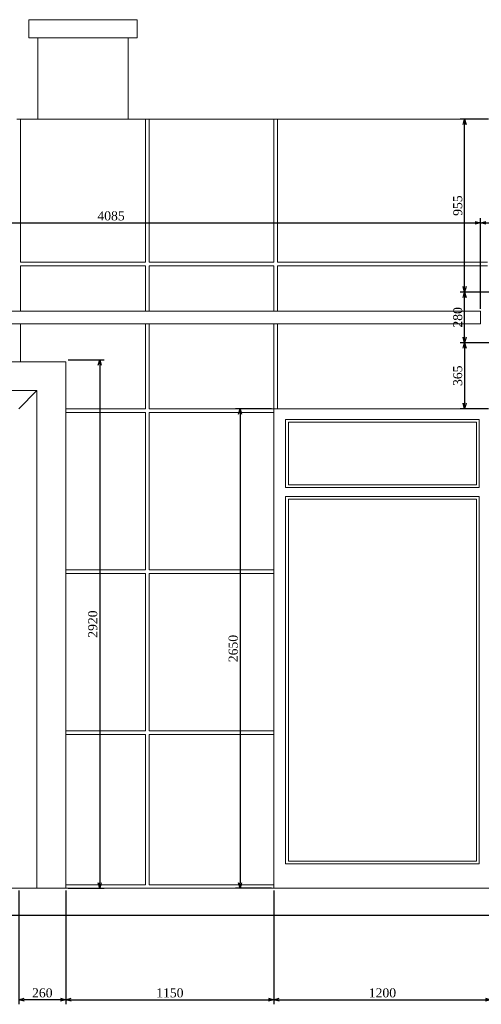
# Model space of a CAD drawing. Header units: millimetres. Extents: x -40905 to 48254, y -76282 to -42687.
# Tile 19 of 23: x 35410 to 37961, y -48128 to -42687. Entities that reach past the tile are written whole.
import ezdxf

# ---------------------------------------------------------------- set-up
doc = ezdxf.new("R2010")
doc.units = ezdxf.units.MM
doc.styles.get("Standard").update_dxf_attribs({"font": 'times.ttf'})
doc.dimstyles.new('ISO-25', dxfattribs={"dimscale": 50, "dimtxt": 2.5, "dimasz": 1.5, "dimexe": 1.25, "dimexo": 0.625, "dimtad": 1, "dimdec": 0, "dimtxsty": 'Standard', "dimblk": 'OPEN30', "dimcen": 2.5, "dimadec": 0, "dimazin": 0, "dimtfac": 1, "dimtdec": 0, "dimtmove": 0, "dimatfit": 3, "dimldrblk": 'OPEN30', "dimfxl": 1, "dimarcsym": 0})

# ---------------------------------------------------------------- blocks, each defined once
blk = doc.blocks.new('A$C58DC4B83')
at = {"color": 0, "linetype": 'Continuous', "lineweight": 0, "extrusion": (0, 1, 0)}
for p, q in [((-19766.6, -19834.3), (-19766.6, -19734.3)), ((-19166.6, -19734.3), (-19766.6, -19734.3)), ((-19166.6, -19834.3), (-19166.6, -19734.3)), ((-19766.6, -19834.3), (-19166.6, -19834.3)), ((-19716.6, -20284.3), (-19716.6, -19834.3)), ((-19216.6, -20284.3), (-19216.6, -19834.3)), ((-19831.6, -20284.3), (-19811.6, -20284.3)), ((-19811.6, -20284.3), (-19121.6, -20284.3)), ((-19811.6, -20284.3), (-19811.6, -21074.3)), ((-19121.6, -20284.3), (-19101.6, -20284.3)), ((-19121.6, -20284.3), (-19121.6, -21074.3)), ((-19101.6, -20284.3), (-18411.6, -20284.3)), ((-19101.6, -20284.3), (-19101.6, -21074.3)), ((-18411.6, -20284.3), (-18391.6, -20284.3)), ((-18411.6, -21074.3), (-18411.6, -20284.3)), ((-18391.6, -20284.3), (-17231.6, -20284.3)), ((-18391.6, -20284.3), (-18391.6, -21074.3)), ((-19811.6, -21074.3), (-19121.6, -21074.3)), ((-19811.6, -21094.3), (-19811.6, -21345.1)), ((-19121.6, -21094.3), (-19811.6, -21094.3)), ((-19121.6, -21094.3), (-19121.6, -21345.1)), ((-19101.6, -21074.3), (-18411.6, -21074.3)), ((-19101.6, -21094.3), (-19101.6, -21345.1)), ((-18411.6, -21094.3), (-19101.6, -21094.3)), ((-18411.6, -21345.1), (-18411.6, -21094.3)), ((-18391.6, -21074.3), (-17231.6, -21074.3)), ((-18391.6, -21094.3), (-18391.6, -21345.1)), ((-17231.6, -21094.3), (-18391.6, -21094.3)), ((-17269.3, -21345.1), (-21353, -21345.1)), ((-17269.3, -21345.1), (-17269.3, -21415.1)), ((-21353, -21415.1), (-17269.3, -21415.1)), ((-19811.6, -21415.1), (-19811.6, -21624.3)), ((-19121.6, -21415.1), (-19121.6, -21884.3)), ((-19101.6, -21415.1), (-19101.6, -21884.3)), ((-18411.6, -21884.3), (-18411.6, -21415.1)), ((-18391.6, -21415.1), (-18391.6, -21884.3)), ((-19561.6, -21624.3), (-25796.6, -21624.3)), ((-19561.6, -21624.3), (-19561.6, -24534.3)), ((-19721.6, -21784.3), (-25636.6, -21784.3)), ((-19821.6, -21884.3), (-19721.6, -21784.3)), ((-19721.6, -24534.3), (-19721.6, -21784.3)), ((-19561.6, -21884.3), (-19121.6, -21884.3)), ((-19121.6, -21904.3), (-19561.6, -21904.3)), ((-19121.6, -21904.3), (-19121.6, -22774.3)), ((-19101.6, -21884.3), (-18411.6, -21884.3)), ((-19101.6, -21904.3), (-19101.6, -22774.3)), ((-18411.6, -21904.3), (-19101.6, -21904.3)), ((-18411.6, -21884.3), (-18411.6, -21904.3)), ((-18391.6, -21884.3), (-18411.6, -21884.3)), ((-18411.6, -22774.3), (-18411.6, -21904.3)), ((-18391.6, -21884.3), (-17231.6, -21884.3)), ((-18346.6, -22319.3), (-18346.6, -21944.3)), ((-18346.6, -21944.3), (-17276.6, -21944.3)), ((-18331.6, -22304.3), (-18331.6, -21959.3)), ((-18331.6, -21959.3), (-17291.6, -21959.3)), ((-17291.6, -22304.3), (-17291.6, -21959.3)), ((-17276.6, -22319.3), (-17276.6, -21944.3)), ((-17291.6, -22304.3), (-18331.6, -22304.3)), ((-18346.6, -22319.3), (-17276.6, -22319.3)), ((-18346.6, -24399.3), (-18346.6, -22369.3)), ((-18346.6, -22369.3), (-17276.6, -22369.3)), ((-18331.6, -24384.3), (-18331.6, -22384.3)), ((-17291.6, -22384.3), (-18331.6, -22384.3)), ((-17291.6, -24384.3), (-17291.6, -22384.3)), ((-17276.6, -24399.3), (-17276.6, -22369.3)), ((-19561.6, -22774.3), (-19121.6, -22774.3)), ((-19121.6, -22794.3), (-19561.6, -22794.3)), ((-19121.6, -22794.3), (-19121.6, -23664.3)), ((-19101.6, -22774.3), (-18411.6, -22774.3)), ((-19101.6, -22794.3), (-19101.6, -23664.3)), ((-18411.6, -22794.3), (-19101.6, -22794.3)), ((-18411.6, -22774.3), (-18411.6, -22794.3)), ((-18411.6, -23664.3), (-18411.6, -22794.3)), ((-19561.6, -23664.3), (-19121.6, -23664.3)), ((-19101.6, -23664.3), (-18411.6, -23664.3)), ((-18411.6, -23664.3), (-18411.6, -23684.3)), ((-19121.6, -23684.3), (-19561.6, -23684.3)), ((-19121.6, -23684.3), (-19121.6, -24514.3)), ((-19101.6, -23684.3), (-19101.6, -24514.3)), ((-18411.6, -23684.3), (-19101.6, -23684.3)), ((-18411.6, -24514.3), (-18411.6, -23684.3)), ((-18346.6, -24399.3), (-17276.6, -24399.3)), ((-17291.6, -24384.3), (-18331.6, -24384.3)), ((-25831.6, -24534.3), (-13041.6, -24534.3)), ((-19561.6, -24514.3), (-19121.6, -24514.3)), ((-19101.6, -24514.3), (-18411.6, -24514.3)), ((-18411.6, -24514.3), (-18411.6, -24534.3))]:
    blk.add_line(p, q, dxfattribs=at)
at = {"color": 0, "linetype": 'Continuous', "lineweight": 30, "extrusion": (0, 1, 0)}
blk.add_line((-7761.7, -24684.3), (-31111.4, -24684.3), dxfattribs=at)
blk = doc.blocks.new('_Open30')
at = {"color": 0, "linetype": 'ByBlock', "lineweight": -2}
for p, q in [((-1, 0.27), (0, 0)), ((0, 0), (-1, -0.27)), ((0, 0), (-1, 0))]:
    blk.add_line(p, q, dxfattribs=at)
blk = doc.blocks.new('*D661')
at = {"color": 0, "lineweight": -2, "transparency": 16777216}
for p, q in [((35664.5, -47499.1), (35664.5, -48127.6)), ((36814.5, -47499.1), (36814.5, -48127.6)), ((35694.5, -48102.6), (36784.5, -48102.6))]:
    blk.add_line(p, q, dxfattribs=at)
at = {"layer": 'Defpoints', "color": 0, "lineweight": 5, "transparency": 16777216}
for p in [(35664.5, -47486.6), (36814.5, -47486.6), (36814.5, -48102.6)]:
    blk.add_point(p, dxfattribs=at)
at = {"color": 0, "lineweight": -2, "transparency": 16777216, "xscale": 30, "yscale": 30, "zscale": 30, "rotation": 180}
blk.add_blockref('_Open30', (35664.5, -48102.6), dxfattribs=at)
at = {"color": 0, "lineweight": -2, "transparency": 16777216, "xscale": 30, "yscale": 30, "zscale": 30}
blk.add_blockref('_Open30', (36814.5, -48102.6), dxfattribs=at)
at = {"color": 0, "lineweight": 5, "transparency": 16777216, "insert": (36239.5, -48064.7), "char_height": 50, "attachment_point": 5}
blk.add_mtext('1150', dxfattribs=at)
blk = doc.blocks.new('*D662')
at = {"color": 0, "lineweight": -2, "transparency": 16777216}
for p, q in [((35404.5, -47499.1), (35404.5, -48127.6)), ((35664.5, -47499.1), (35664.5, -48127.6)), ((35634.5, -48102.6), (35434.5, -48102.6))]:
    blk.add_line(p, q, dxfattribs=at)
at = {"layer": 'Defpoints', "color": 0, "lineweight": 5, "transparency": 16777216}
for p in [(35404.5, -47486.6), (35664.5, -47486.6), (35404.5, -48102.6)]:
    blk.add_point(p, dxfattribs=at)
at = {"color": 0, "lineweight": -2, "transparency": 16777216, "xscale": 30, "yscale": 30, "zscale": 30, "rotation": 180}
blk.add_blockref('_Open30', (35404.5, -48102.6), dxfattribs=at)
at = {"color": 0, "lineweight": -2, "transparency": 16777216, "xscale": 30, "yscale": 30, "zscale": 30}
blk.add_blockref('_Open30', (35664.5, -48102.6), dxfattribs=at)
at = {"color": 0, "lineweight": 5, "transparency": 16777216, "insert": (35534.5, -48064.7), "char_height": 50, "attachment_point": 5}
blk.add_mtext('260', dxfattribs=at)
blk = doc.blocks.new('*D673')
at = {"color": 0, "lineweight": -2, "transparency": 16777216}
for p, q in [((38131.8, -44191.6), (37843.6, -44191.6)), ((37868.6, -44441.6), (37868.6, -44221.6)), ((38054.3, -44471.6), (37843.6, -44471.6))]:
    blk.add_line(p, q, dxfattribs=at)
at = {"layer": 'Defpoints', "color": 0, "lineweight": 5, "transparency": 16777216}
for p in [(37868.6, -44191.6), (38144.3, -44191.6), (38066.8, -44471.6)]:
    blk.add_point(p, dxfattribs=at)
at = {"color": 0, "lineweight": -2, "transparency": 16777216, "xscale": 30, "yscale": 30, "zscale": 30}
for p, rotation in [((37868.6, -44191.6), 90), ((37868.6, -44471.6), 270)]:
    blk.add_blockref('_Open30', p, dxfattribs=dict(at, rotation=rotation))
at = {"color": 0, "lineweight": 5, "transparency": 16777216, "insert": (37830.6, -44331.6), "char_height": 50, "attachment_point": 5, "rotation": 90}
blk.add_mtext('280', dxfattribs=at)
blk = doc.blocks.new('*D680')
at = {"color": 0, "lineweight": -2, "transparency": 16777216}
for p, q in [((38054.3, -44471.6), (37843.6, -44471.6)), ((37868.6, -44501.6), (37868.6, -44806.6)), ((38000.6, -44836.6), (37843.6, -44836.6))]:
    blk.add_line(p, q, dxfattribs=at)
at = {"layer": 'Defpoints', "color": 0, "lineweight": 5, "transparency": 16777216}
for p in [(38066.8, -44471.6), (37868.6, -44836.6), (38013.1, -44836.6)]:
    blk.add_point(p, dxfattribs=at)
at = {"color": 0, "lineweight": -2, "transparency": 16777216, "xscale": 30, "yscale": 30, "zscale": 30}
for p, rotation in [((37868.6, -44471.6), 90), ((37868.6, -44836.6), 270)]:
    blk.add_blockref('_Open30', p, dxfattribs=dict(at, rotation=rotation))
at = {"color": 0, "lineweight": 5, "transparency": 16777216, "insert": (37830.6, -44654.1), "char_height": 50, "attachment_point": 5, "rotation": 90}
blk.add_mtext('365', dxfattribs=at)
blk = doc.blocks.new('*D681')
at = {"color": 0, "lineweight": -2, "transparency": 16777216}
for p, q in [((38000.6, -43236.6), (37843.6, -43236.6)), ((37868.6, -44161.6), (37868.6, -43266.6)), ((38131.8, -44191.6), (37843.6, -44191.6))]:
    blk.add_line(p, q, dxfattribs=at)
at = {"layer": 'Defpoints', "color": 0, "lineweight": 5, "transparency": 16777216}
for p in [(37868.6, -43236.6), (38013.1, -43236.6), (38144.3, -44191.6)]:
    blk.add_point(p, dxfattribs=at)
at = {"color": 0, "lineweight": -2, "transparency": 16777216, "xscale": 30, "yscale": 30, "zscale": 30}
for p, rotation in [((37868.6, -43236.6), 90), ((37868.6, -44191.6), 270)]:
    blk.add_blockref('_Open30', p, dxfattribs=dict(at, rotation=rotation))
at = {"color": 0, "lineweight": 5, "transparency": 16777216, "insert": (37830.6, -43714.1), "char_height": 50, "attachment_point": 5, "rotation": 90}
blk.add_mtext('955', dxfattribs=at)
blk = doc.blocks.new('*D689')
at = {"color": 0, "lineweight": -2, "transparency": 16777216}
for p, q in [((33872.1, -44284.9), (33872.1, -43784)), ((37956.8, -44284.9), (37956.8, -43784)), ((33902.1, -43809), (37926.8, -43809))]:
    blk.add_line(p, q, dxfattribs=at)
at = {"layer": 'Defpoints', "color": 0, "lineweight": 5, "transparency": 16777216}
for p in [(37956.8, -43809), (33872.1, -44297.4), (37956.8, -44297.4)]:
    blk.add_point(p, dxfattribs=at)
at = {"color": 0, "lineweight": -2, "transparency": 16777216, "xscale": 30, "yscale": 30, "zscale": 30, "rotation": 180}
blk.add_blockref('_Open30', (33872.1, -43809), dxfattribs=at)
at = {"color": 0, "lineweight": -2, "transparency": 16777216, "xscale": 30, "yscale": 30, "zscale": 30}
blk.add_blockref('_Open30', (37956.8, -43809), dxfattribs=at)
at = {"color": 0, "lineweight": 5, "transparency": 16777216, "insert": (35914.5, -43771.1), "char_height": 50, "attachment_point": 5}
blk.add_mtext('4085', dxfattribs=at)
blk = doc.blocks.new('*D691')
at = {"color": 0, "lineweight": -2, "transparency": 16777216}
for p, q in [((38006.8, -43809), (38027.6, -43739.9)), ((38027.6, -43739.9), (38152, -43739.9)), ((37956.8, -44284.9), (37956.8, -43784)), ((38056.8, -44260.7), (38056.8, -43784)), ((37986.8, -43809), (38026.8, -43809))]:
    blk.add_line(p, q, dxfattribs=at)
at = {"layer": 'Defpoints', "color": 0, "lineweight": 5, "transparency": 16777216}
for p in [(38056.8, -43809), (38056.8, -44273.2), (37956.8, -44297.4)]:
    blk.add_point(p, dxfattribs=at)
at = {"color": 0, "lineweight": -2, "transparency": 16777216, "xscale": 30, "yscale": 30, "zscale": 30, "rotation": 180}
blk.add_blockref('_Open30', (37956.8, -43809), dxfattribs=at)
at = {"color": 0, "lineweight": -2, "transparency": 16777216, "xscale": 30, "yscale": 30, "zscale": 30}
blk.add_blockref('_Open30', (38056.8, -43809), dxfattribs=at)
at = {"color": 0, "lineweight": 5, "transparency": 16777216, "insert": (38089.8, -43701.9), "char_height": 50, "attachment_point": 5}
blk.add_mtext('100', dxfattribs=at)
blk = doc.blocks.new('*D710')
at = {"color": 0, "lineweight": -2, "transparency": 16777216}
for p, q in [((35677, -44566.6), (35876.6, -44566.6)), ((35851.6, -44596.6), (35851.6, -47456.6)), ((35677, -47486.6), (35876.6, -47486.6))]:
    blk.add_line(p, q, dxfattribs=at)
at = {"layer": 'Defpoints', "color": 0, "lineweight": 5, "transparency": 16777216}
for p in [(35664.5, -44566.6), (35664.5, -47486.6), (35851.6, -47486.6)]:
    blk.add_point(p, dxfattribs=at)
at = {"color": 0, "lineweight": -2, "transparency": 16777216, "xscale": 30, "yscale": 30, "zscale": 30}
for p, rotation in [((35851.6, -44566.6), 90), ((35851.6, -47486.6), 270)]:
    blk.add_blockref('_Open30', p, dxfattribs=dict(at, rotation=rotation))
at = {"color": 0, "lineweight": 5, "transparency": 16777216, "insert": (35813.6, -46026.6), "char_height": 50, "attachment_point": 5, "rotation": 90}
blk.add_mtext('2920', dxfattribs=at)
blk = doc.blocks.new('*D715')
at = {"color": 0, "lineweight": -2, "transparency": 16777216}
for p, q in [((36814.5, -47499.1), (36814.5, -48127.6)), ((38014.5, -47499.1), (38014.5, -48127.6)), ((36844.5, -48102.6), (37984.5, -48102.6))]:
    blk.add_line(p, q, dxfattribs=at)
at = {"layer": 'Defpoints', "color": 0, "lineweight": 5, "transparency": 16777216}
for p in [(36814.5, -47486.6, -2612.8), (38014.5, -47486.6, -2612.8), (38014.5, -48102.6)]:
    blk.add_point(p, dxfattribs=at)
at = {"color": 0, "lineweight": -2, "transparency": 16777216, "xscale": 30, "yscale": 30, "zscale": 30, "rotation": 180}
blk.add_blockref('_Open30', (36814.5, -48102.6), dxfattribs=at)
at = {"color": 0, "lineweight": -2, "transparency": 16777216, "xscale": 30, "yscale": 30, "zscale": 30}
blk.add_blockref('_Open30', (38014.5, -48102.6), dxfattribs=at)
at = {"color": 0, "lineweight": 5, "transparency": 16777216, "insert": (37414.5, -48064.7), "char_height": 50, "attachment_point": 5}
blk.add_mtext('1200', dxfattribs=at)
blk = doc.blocks.new('*D718')
at = {"color": 0, "lineweight": -2, "transparency": 16777216}
for p, q in [((36802, -44836.6), (36602.5, -44836.6)), ((36627.5, -44866.6), (36627.5, -47456.6)), ((36802, -47486.6), (36602.5, -47486.6))]:
    blk.add_line(p, q, dxfattribs=at)
at = {"layer": 'Defpoints', "color": 0, "lineweight": 5, "transparency": 16777216}
for p in [(36814.5, -44836.6), (36627.5, -47486.6), (36814.5, -47486.6)]:
    blk.add_point(p, dxfattribs=at)
at = {"color": 0, "lineweight": -2, "transparency": 16777216, "xscale": 30, "yscale": 30, "zscale": 30}
for p, rotation in [((36627.5, -44836.6), 90), ((36627.5, -47486.6), 270)]:
    blk.add_blockref('_Open30', p, dxfattribs=dict(at, rotation=rotation))
at = {"color": 0, "lineweight": 5, "transparency": 16777216, "insert": (36589.6, -46161.6), "char_height": 50, "attachment_point": 5, "rotation": 90}
blk.add_mtext('2650', dxfattribs=at)

msp = doc.modelspace()

# ---------------------------------------------------------------- block references
at = {"lineweight": 5}
msp.add_blockref('A$C58DC4B83', (55226.1, -22952.3, -2612.8), dxfattribs=at)

# ---------------------------------------------------------------- dimensions: what is measured, and where the dimension line sits
at = {"color": 1, "lineweight": 5}
for base, p1, p2, picture, middle in [((37868.6, -43236.6, -2612.8), (38144.3, -44191.6, -2612.8), (38013.1, -43236.6, -2612.8), '*D681', (37830.6, -43714.1, -2612.8)), ((37868.6, -44191.6, -2612.8), (38066.8, -44471.6, -2612.8), (38144.3, -44191.6, -2612.8), '*D673', (37830.6, -44331.6, -2612.8)), ((37868.6, -44836.6, -2612.8), (38066.8, -44471.6, -2612.8), (38013.1, -44836.6, -2612.8), '*D680', (37830.6, -44654.1, -2612.8)), ((35851.6, -47486.6, -2612.8), (35664.5, -44566.6, -2612.8), (35664.5, -47486.6, -2612.8), '*D710', (35813.6, -46026.6, -2612.8)), ((36627.5, -47486.6, -2612.8), (36814.5, -44836.6, -2612.8), (36814.5, -47486.6, -2612.8), '*D718', (36589.6, -46161.6, -2612.8))]:
    dim = msp.add_linear_dim(base=base, p1=p1, p2=p2, angle=90, dimstyle='ISO-25', override={"dimscale": 20, "dimtmove": 1}, dxfattribs=at)
    dim.commit()
    dim.dimension.update_dxf_attribs({"geometry": picture, "text_midpoint": middle})
for base, p1, p2, picture, middle in [((38056.8, -43809, -2612.8), (37956.8, -44297.4, -2612.8), (38056.8, -44273.2, -2612.8), '*D691', (38040.1, -43701.9, -2612.8)), ((37956.8, -43809, -2612.8), (33872.1, -44297.4, -2612.8), (37956.8, -44297.4, -2612.8), '*D689', (35914.5, -43771.1, -2612.8)), ((35404.5, -48102.6, -2612.8), (35664.5, -47486.6, -2612.8), (35404.5, -47486.6, -2612.8), '*D662', (35534.5, -48064.7, -2612.8)), ((36814.5, -48102.6, -2612.8), (35664.5, -47486.6, -2612.8), (36814.5, -47486.6, -2612.8), '*D661', (36239.5, -48064.7, -2612.8)), ((38014.5, -48102.6), (36814.5, -47486.6, -2612.8), (38014.5, -47486.6, -2612.8), '*D715', (37414.5, -48064.7))]:
    dim = msp.add_linear_dim(base=base, p1=p1, p2=p2, dimstyle='ISO-25', override={"dimscale": 20, "dimtmove": 1}, dxfattribs=at)
    dim.commit()
    dim.dimension.update_dxf_attribs({"geometry": picture, "text_midpoint": middle})

doc.saveas('drawing.dxf')
